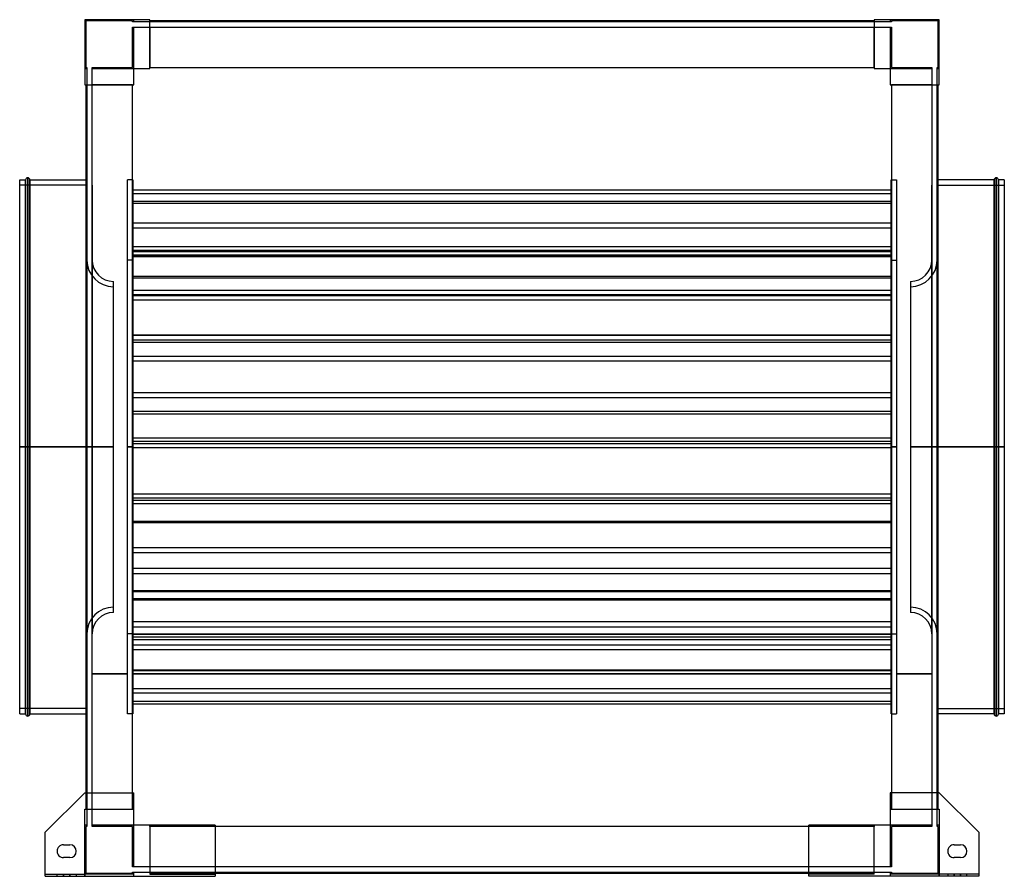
# Model space of a CAD drawing. Header units: millimetres. Extents: x -461 to 461, y -402 to 400.
import ezdxf

# ---------------------------------------------------------------- set-up
doc = ezdxf.new("R2010")
doc.units = ezdxf.units.MM
doc.layers.add('MAIN-1', color=7, linetype='Continuous')
doc.layers.add('MAIN-2', color=7, linetype='Continuous')

msp = doc.modelspace()

# ---------------------------------------------------------------- linework, layer by layer
at = {"layer": 'MAIN-1'}
for p, q in [((-339, 400), (-400, 400)), ((-400, 400), (-400, 339)), ((-339, 354.25), (-339, 400)), ((339, 399), (-339, 399)), ((339, 400), (339, 354.25)), ((400, 400), (339, 400)), ((400, 339), (400, 400)), ((-354.25, 339), (-354.25, 354.25)), ((-354.25, 354.25), (-339, 354.25)), ((-339, 355.25), (339, 355.25)), ((339, 354.25), (354.25, 354.25)), ((354.25, 354.25), (354.25, 339)), ((-400, 339), (-354.25, 339)), ((-399, 339), (-399, -323.75)), ((-355.25, -323.75), (-355.25, 339)), ((354.25, 339), (400, 339)), ((355.25, 339), (355.25, -323.75)), ((399, -323.75), (399, 339)), ((-461, 0), (-461, 250)), ((-461, 250), (-455.5, 250)), ((-455.5, 0), (-455.5, 250)), ((-453.5, 0), (-453.5, 252)), ((-451.5, 250), (-451.5, 0)), ((-451.5, 250), (-399, 250)), ((451.5, 250), (399, 250)), ((451.5, 0), (451.5, 250)), ((453.5, 252), (453.5, 0)), ((455.5, 250), (455.5, 0)), ((461, 250), (455.5, 250)), ((461, 250), (461, 0)), ((-451.5, 0), (-451.5, -250)), ((451.5, 0), (399, 0)), ((451.5, 0), (453.5, 0)), ((453.5, 0), (453.5, -252)), ((455.5, 0), (453.5, 0)), ((461, 0), (455.5, 0)), ((455.5, 0), (455.5, -250)), ((461, 0), (461, -250)), ((-455.5, 0), (-461, 0)), ((-461, -250), (-461, 0)), ((-453.5, 0), (-455.5, 0)), ((-455.5, -250), (-455.5, 0)), ((-451.5, 0), (-453.5, 0)), ((-453.5, -252), (-453.5, 0)), ((-399, 0), (-451.5, 0)), ((451.5, -250), (451.5, 0)), ((-461, -250), (-455.5, -250)), ((-451.5, -250), (-399, -250)), ((451.5, -250), (399, -250)), ((461, -250), (455.5, -250)), ((-400, -323.75), (-437, -360.75)), ((-400, -323.75), (-354.25, -323.75)), ((-354.25, -354.25), (-354.25, -323.75)), ((400, -323.75), (354.25, -323.75)), ((354.25, -323.75), (354.25, -354.25)), ((437, -360.75), (400, -323.75)), ((-278, -354.25), (-354.25, -354.25)), ((-278, -354.25), (-278, -402)), ((278, -355.25), (-278, -355.25)), ((354.25, -354.25), (278, -354.25)), ((278, -402), (278, -354.25)), ((-437, -402), (-437, -360.75)), ((437, -360.75), (437, -402)), ((-420, -372.5), (-414, -372.5)), ((414, -372.5), (420, -372.5)), ((-414, -384.5), (-420, -384.5)), ((420, -384.5), (414, -384.5)), ((-437, -402), (-278, -402)), ((-278, -399), (278, -399)), ((437, -402), (278, -402))]:
    msp.add_line(p, q, dxfattribs=at)
for centre, radius, start, end in [((-453.5, 250), 2, 89.99998, 180.00002), ((-453.5, 250), 2, 0, 89.99998), ((453.5, 250), 2, 89.99998, 180.00002), ((453.5, 250), 2, 0, 89.99998), ((-453.5, -250), 2, 180.00002, 270.00002), ((-453.5, -250), 2, 270.00002, 0), ((453.5, -250), 2, 180.00002, 270.00002), ((453.5, -250), 2, 270.00002, 0), ((-420, -378.5), 6, 89.99998, 180.00002), ((-414, -378.5), 6, 0, 89.99998), ((414, -378.5), 6, 89.99998, 180.00002), ((420, -378.5), 6, 0, 89.99998), ((-420, -378.5), 6, 180.00002, 270.00002), ((-414, -378.5), 6, 270.00002, 0), ((414, -378.5), 6, 180.00002, 270.00002), ((420, -378.5), 6, 270.00002, 0)]:
    msp.add_arc(centre, radius, start, end, dxfattribs=at)
at = {"layer": 'MAIN-2'}
for p, q in [((-400, 400), (-400, 400)), ((-400, 400), (-400, 400)), ((-355.25, 399), (-399, 399)), ((-399, 399), (-399, 355.25)), ((-399, 399), (-399, 399)), ((-355.25, 398), (-355.25, 399)), ((-355.25, 399), (-355.25, 399)), ((-354.25, 398), (-355.25, 398)), ((-355.25, 398), (-355.25, 398)), ((-354.25, 398), (-354.25, 400)), ((-354.25, 400), (-354.25, 400)), ((-354.25, 400), (-354.25, 400)), ((-354.25, 398), (-354.25, 398)), ((-339, 398), (-354.25, 398)), ((-354.25, 398), (-354.25, 398)), ((-339, 400), (-339, 400)), ((-339, 400), (-339, 400)), ((-339, 399), (-339, 399)), ((-339, 399), (-339, 399)), ((-339, 398), (-339, 398)), ((339, 398), (-339, 398)), ((-339, 398), (-339, 398)), ((339, 400), (339, 400)), ((339, 400), (339, 400)), ((339, 399), (339, 399)), ((339, 399), (339, 399)), ((339, 398), (339, 398)), ((354.25, 398), (339, 398)), ((339, 398), (339, 398)), ((354.25, 400), (354.25, 400)), ((354.25, 400), (354.25, 398)), ((354.25, 400), (354.25, 400)), ((354.25, 398), (354.25, 398)), ((355.25, 398), (354.25, 398)), ((354.25, 398), (354.25, 398)), ((355.25, 399), (355.25, 398)), ((355.25, 399), (355.25, 399)), ((399, 399), (355.25, 399)), ((355.25, 398), (355.25, 398)), ((399, 355.25), (399, 399)), ((399, 399), (399, 399)), ((400, 400), (400, 400)), ((400, 400), (400, 400)), ((-355.25, 355.25), (-355.25, 393)), ((-355.25, 393), (-354.25, 393)), ((-355.25, 393), (-355.25, 393)), ((-354.25, 393), (-339, 393)), ((-354.25, 393), (-354.25, 393)), ((-354.25, 393), (-354.25, 393)), ((-354.25, 354.25), (-354.25, 393)), ((-339, 393), (-339, 393)), ((-339, 393), (339, 393)), ((-339, 393), (-339, 393)), ((-339, 393), (-339, 355.25)), ((339, 393), (339, 393)), ((339, 393), (354.25, 393)), ((339, 393), (339, 393)), ((339, 355.25), (339, 393)), ((354.25, 393), (355.25, 393)), ((354.25, 393), (354.25, 393)), ((354.25, 393), (354.25, 393)), ((354.25, 393), (354.25, 354.25)), ((355.25, 393), (355.25, 355.25)), ((355.25, 393), (355.25, 393)), ((-400, 354.25), (-400, 354.25)), ((-400, 354.25), (-398, 354.25)), ((-400, 354.25), (-400, 354.25)), ((-399, 355.25), (-398, 355.25)), ((-399, 355.25), (-399, 355.25)), ((-398, 355.25), (-398, 354.25)), ((-398, 355.25), (-398, 355.25)), ((-398, 354.25), (-398, 339)), ((-398, 354.25), (-398, 354.25)), ((-398, 354.25), (-398, 354.25)), ((-393, 355.25), (-393, 355.25)), ((-393, 354.25), (-393, 355.25)), ((-393, 355.25), (-355.25, 355.25)), ((-393, 354.25), (-393, 354.25)), ((-393, 354.25), (-393, 354.25)), ((-393, 339), (-393, 354.25)), ((-393, 354.25), (-354.25, 354.25)), ((-355.25, 355.25), (-355.25, 355.25)), ((-354.25, 354.25), (-354.25, 354.25)), ((-354.25, 354.25), (-354.25, 354.25)), ((-354.25, 354.25), (-354.25, 354.25)), ((-354.25, 354.25), (-354.25, 354.25)), ((-354.25, 354.25), (-354.25, 354.25)), ((-354.25, 354.25), (-354.25, 354.25)), ((-339, 355.25), (-339, 355.25)), ((-339, 355.25), (-339, 355.25)), ((-339, 354.25), (-339, 355.25)), ((-339, 355.25), (-339, 355.25)), ((-339, 355.25), (-339, 355.25)), ((-339, 354.25), (-339, 354.25)), ((-339, 354.25), (-339, 354.25)), ((-339, 354.25), (-339, 354.25)), ((-339, 354.25), (-339, 354.25)), ((339, 355.25), (339, 355.25)), ((339, 355.25), (339, 354.25)), ((339, 355.25), (339, 355.25)), ((339, 355.25), (339, 355.25)), ((339, 355.25), (339, 355.25)), ((339, 354.25), (339, 354.25)), ((339, 354.25), (339, 354.25)), ((339, 354.25), (339, 354.25)), ((339, 354.25), (339, 354.25)), ((354.25, 354.25), (354.25, 354.25)), ((354.25, 354.25), (393, 354.25)), ((354.25, 354.25), (354.25, 354.25)), ((354.25, 354.25), (354.25, 354.25)), ((354.25, 354.25), (354.25, 354.25)), ((354.25, 354.25), (354.25, 354.25)), ((354.25, 354.25), (354.25, 354.25)), ((355.25, 355.25), (393, 355.25)), ((355.25, 355.25), (355.25, 355.25)), ((393, 355.25), (393, 354.25)), ((393, 355.25), (393, 355.25)), ((393, 354.25), (393, 339)), ((393, 354.25), (393, 354.25)), ((393, 354.25), (393, 354.25)), ((398, 355.25), (398, 355.25)), ((398, 354.25), (398, 355.25)), ((398, 355.25), (399, 355.25)), ((398, 354.25), (398, 354.25)), ((398, 354.25), (398, 354.25)), ((398, 339), (398, 354.25)), ((398, 354.25), (400, 354.25)), ((399, 355.25), (399, 355.25)), ((400, 354.25), (400, 354.25)), ((400, 354.25), (400, 354.25)), ((-400, 339), (-400, 339)), ((-400, 339), (-400, 339)), ((-399, 339), (-399, 339)), ((-399, 339), (-399, 339)), ((-398, 339), (-398, -339)), ((-398, 339), (-398, 339)), ((-398, 339), (-398, 339)), ((-393, 339), (-393, 339)), ((-393, -339), (-393, 339)), ((-393, 339), (-393, 339)), ((-355.25, 339), (-393, 339)), ((-355.25, 339), (-355.25, 339)), ((-355.25, 339), (-355.25, 339)), ((-355.25, 339), (-354.25, 339)), ((-355.25, 339), (-355.25, 339)), ((-355.25, 339), (-355.25, 339)), ((-354.25, 339), (-354.25, 339)), ((-354.25, 339), (-354.25, 339)), ((-354.25, 339), (-354.25, 339)), ((-354.25, 339), (-354.25, 339)), ((354.25, 339), (354.25, 339)), ((354.25, 339), (355.25, 339)), ((354.25, 339), (354.25, 339)), ((354.25, 339), (354.25, 339)), ((354.25, 339), (354.25, 339)), ((355.25, 339), (355.25, 339)), ((393, 339), (355.25, 339)), ((355.25, 339), (355.25, 339)), ((355.25, 339), (355.25, 339)), ((355.25, 339), (355.25, 339)), ((393, 339), (393, -339)), ((393, 339), (393, 339)), ((393, 339), (393, 339)), ((398, 339), (398, 339)), ((398, -339), (398, 339)), ((398, 339), (398, 339)), ((399, 339), (399, 339)), ((399, 339), (399, 339)), ((400, 339), (400, 339)), ((400, 339), (400, 339)), ((-455.5, 250), (-455.5, 0)), ((-453.5, 252), (-453.5, 0)), ((-451.5, 0), (-451.5, 250)), ((-399, 250), (-398, 250)), ((-360, 0), (-360, 250)), ((-355, 250), (-360, 250)), ((-355, 250), (-355, 0)), ((355, 0), (355, 250)), ((355, 250), (360, 250)), ((360, 250), (360, 0)), ((399, 250), (398, 250)), ((451.5, 250), (451.5, 0)), ((453.5, 0), (453.5, 252)), ((455.5, 0), (455.5, 250)), ((-398, 245), (-461, 245)), ((-398, 245), (-398, 0)), ((-393, 245), (-393, 0)), ((-355, 240.78), (355, 240.78)), ((393, 0), (393, 245)), ((398, 0), (398, 245)), ((398, 245), (461, 245)), ((-355, 237.25), (355, 237.25)), ((-355, 230.03), (355, 230.03)), ((-355, 228.24), (355, 228.24)), ((-355, 209.9), (355, 209.9)), ((-355, 205.23), (355, 205.23)), ((-355, 187.75), (355, 187.75)), ((-355, 184.22), (355, 184.22)), ((-355, 183.02), (355, 183.02)), ((-355, 179.77), (355, 179.77)), ((-355, 179.51), (355, 179.51)), ((-355, 178.36), (355, 178.36)), ((-398.09, 0), (-398.09, 175.01)), ((-398.09, 175.01), (-398.09, 0)), ((-398.09, 175.01), (-398, 175.01)), ((-393.09, 174.99), (-393.09, 0)), ((-393, 174.99), (-393.09, 174.99)), ((-355, 175), (-360, 175)), ((355, 175), (360, 175)), ((393, 174.99), (393.09, 174.99)), ((393.09, 0), (393.09, 174.99)), ((398.09, 175.01), (398, 175.01)), ((398.09, 0), (398.09, 175.01)), ((398.09, 175.01), (398.09, 0)), ((-355, 160.02), (355, 160.02)), ((-355, 158.22), (355, 158.22)), ((-373.09, 0), (-373.09, 155.01)), ((373.09, 155.01), (373.09, 0)), ((-355, 146.65), (355, 146.65)), ((-355, 142.72), (355, 142.72)), ((-355, 141.66), (355, 141.66)), ((-355, 137.73), (355, 137.73)), ((-355, 104.87), (355, 104.87)), ((-355, 104.61), (355, 104.61)), ((-355, 100.21), (355, 100.21)), ((-355, 97.94), (355, 97.94)), ((-355, 84.92), (355, 84.92)), ((-355, 80.46), (355, 80.46)), ((-355, 50.87), (355, 50.87)), ((-355, 46.41), (355, 46.41)), ((-355, 33.39), (355, 33.39)), ((-355, 31.12), (355, 31.12)), ((-461, 0), (-455.5, 0)), ((-461, 0), (-398, 0)), ((-455.5, 0), (-453.5, 0)), ((-455.5, 0), (-455.5, -250)), ((-453.5, 0), (-453.5, -252)), ((-453.5, 0), (-451.5, 0)), ((-451.5, 0), (-398, 0)), ((-373.09, 0), (-398.09, 0)), ((-398.09, 0), (-398.09, -175.01)), ((-398, 0), (-398, -245)), ((-393.09, 0), (-393, 0)), ((-393.09, 0), (-393.09, -174.99)), ((-373.09, 0), (-393.09, 0)), ((-360, 0), (-355, 0)), ((-355, 0), (-360, 0)), ((-355, 8.5), (355, 8.5)), ((-355, 5.36), (355, 5.36)), ((-355, 3.33), (355, 3.33)), ((-355, 0), (-355, -250)), ((360, 0), (355, 0)), ((355, 0), (360, 0)), ((360, 0), (360, -250)), ((373.09, 0), (398.09, 0)), ((373.09, 0), (393.09, 0)), ((393.09, 0), (393, 0)), ((393.09, -174.99), (393.09, 0)), ((461, 0), (398, 0)), ((399, 0), (398, 0)), ((398.09, 0), (398.09, -175.01)), ((451.5, 0), (451.5, -250)), ((-398, 0), (-461, 0)), ((-451.5, -250), (-451.5, 0)), ((-398, 0), (-399, 0)), ((-398.09, 0), (-373.09, 0)), ((-398.09, -175.01), (-398.09, 0)), ((-393, 0), (-393.09, 0)), ((-393.09, 0), (-373.09, 0)), ((-373.09, -155.01), (-373.09, 0)), ((-360, -250), (-360, 0)), ((-355, 0), (-360, 0)), ((-360, 0), (-355, 0)), ((-355, -0.56), (355, -0.56)), ((355, -250), (355, 0)), ((355, 0), (360, 0)), ((360, 0), (355, 0)), ((398.09, 0), (373.09, 0)), ((373.09, 0), (373.09, -155.01)), ((393.09, 0), (373.09, 0)), ((393, 0), (393.09, 0)), ((398, 0), (461, 0)), ((398, 0), (451.5, 0)), ((398, -245), (398, 0)), ((398.09, -175.01), (398.09, 0)), ((451.5, 0), (453.5, 0)), ((453.5, -252), (453.5, 0)), ((453.5, 0), (455.5, 0)), ((455.5, 0), (461, 0)), ((455.5, -250), (455.5, 0)), ((-355, -43.87), (355, -43.87)), ((-355, -47.75), (355, -47.75)), ((-355, -49.78), (355, -49.78)), ((-355, -52.93), (355, -52.93)), ((-355, -69.38), (355, -69.38)), ((-355, -70.67), (355, -70.67)), ((-355, -94.13), (355, -94.13)), ((-355, -98.96), (355, -98.96)), ((-355, -113.54), (355, -113.54)), ((-355, -118.37), (355, -118.37)), ((-355, -134.49), (355, -134.49)), ((-355, -135.27), (355, -135.27)), ((-355, -141.83), (355, -141.83)), ((-355, -143.12), (355, -143.12)), ((-355, -163.58), (355, -163.58)), ((-398, -175.01), (-398.09, -175.01)), ((-393, -174.99), (-393.09, -174.99)), ((-355, -175), (-360, -175)), ((-355, -168.52), (355, -168.52)), ((-355, -175.04), (355, -175.04)), ((355, -175), (360, -175)), ((393, -174.99), (393.09, -174.99)), ((398, -175.01), (398.09, -175.01)), ((-355, -175.31), (355, -175.31)), ((-355, -177.77), (355, -177.77)), ((-355, -180.25), (355, -180.25)), ((-355, -185.34), (355, -185.34)), ((-355, -189.53), (355, -189.53)), ((-355, -208.56), (355, -208.56)), ((-355, -209.35), (355, -209.35)), ((-360, -212.5), (-393, -212.5)), ((-393, -212.5), (-360, -212.5)), ((-393, -212.5), (-360, -212.5)), ((-393, -212.5), (-360, -212.5)), ((355, -212.5), (-355, -212.5)), ((-355, -212.5), (355, -212.5)), ((-355, -212.5), (355, -212.5)), ((-355, -212.5), (355, -212.5)), ((393, -212.5), (360, -212.5)), ((360, -212.5), (393, -212.5)), ((360, -212.5), (393, -212.5)), ((360, -212.5), (393, -212.5)), ((-355, -226.18), (355, -226.18)), ((-355, -230.38), (355, -230.38)), ((-355, -237.94), (355, -237.94)), ((-398, -245), (-461, -245)), ((-355, -240.67), (355, -240.67)), ((398, -245), (461, -245)), ((-399, -250), (-398, -250)), ((-355, -250), (-360, -250)), ((355, -250), (360, -250)), ((399, -250), (398, -250)), ((-400, -323.75), (-400, -323.75)), ((-400, -323.75), (-400, -323.75)), ((-399, -323.75), (-399, -339)), ((-355.25, -339), (-355.25, -323.75)), ((-354.25, -323.75), (-354.25, -323.75)), ((-354.25, -323.75), (-354.25, -323.75)), ((354.25, -323.75), (354.25, -323.75)), ((354.25, -323.75), (354.25, -323.75)), ((355.25, -323.75), (355.25, -339)), ((399, -339), (399, -323.75)), ((400, -323.75), (400, -323.75)), ((400, -323.75), (400, -323.75)), ((-400, -339), (-354.25, -339)), ((-400, -400), (-400, -339)), ((-400, -339), (-400, -339)), ((-400, -339), (-400, -339)), ((-399, -339), (-399, -339)), ((-399, -339), (-399, -339)), ((-398, -339), (-398, -339)), ((-398, -339), (-398, -339)), ((-398, -339), (-398, -354.25)), ((-393, -339), (-393, -339)), ((-393, -354.25), (-393, -339)), ((-393, -339), (-393, -339)), ((-393, -339), (-355.25, -339)), ((-355.25, -339), (-355.25, -339)), ((-355.25, -339), (-355.25, -339)), ((-354.25, -339), (-355.25, -339)), ((-355.25, -339), (-355.25, -339)), ((-355.25, -339), (-355.25, -339)), ((-354.25, -339), (-354.25, -339)), ((-354.25, -339), (-354.25, -339)), ((-354.25, -339), (-354.25, -339)), ((-354.25, -339), (-354.25, -339)), ((354.25, -339), (400, -339)), ((354.25, -339), (354.25, -339)), ((354.25, -339), (354.25, -339)), ((354.25, -339), (354.25, -339)), ((354.25, -339), (354.25, -339)), ((355.25, -339), (354.25, -339)), ((355.25, -339), (355.25, -339)), ((355.25, -339), (355.25, -339)), ((355.25, -339), (393, -339)), ((355.25, -339), (355.25, -339)), ((355.25, -339), (355.25, -339)), ((393, -339), (393, -339)), ((393, -339), (393, -339)), ((393, -339), (393, -354.25)), ((398, -339), (398, -339)), ((398, -354.25), (398, -339)), ((398, -339), (398, -339)), ((399, -339), (399, -339)), ((399, -339), (399, -339)), ((400, -339), (400, -400)), ((400, -339), (400, -339)), ((400, -339), (400, -339)), ((-400, -354.25), (-400, -354.25)), ((-400, -354.25), (-400, -354.25)), ((-398, -354.25), (-400, -354.25)), ((-398, -355.25), (-399, -355.25)), ((-399, -355.25), (-399, -399)), ((-399, -355.25), (-399, -355.25)), ((-398, -354.25), (-398, -355.25)), ((-398, -354.25), (-398, -354.25)), ((-398, -354.25), (-398, -354.25)), ((-398, -355.25), (-398, -355.25)), ((-393, -354.25), (-393, -354.25)), ((-393, -355.25), (-393, -354.25)), ((-393, -354.25), (-393, -354.25)), ((-354.25, -354.25), (-393, -354.25)), ((-393, -355.25), (-393, -355.25)), ((-355.25, -355.25), (-393, -355.25)), ((-355.25, -355.25), (-355.25, -355.25)), ((-355.25, -393), (-355.25, -355.25)), ((-354.25, -354.25), (-354.25, -354.25)), ((-354.25, -354.25), (-354.25, -354.25)), ((-354.25, -354.25), (-354.25, -354.25)), ((-354.25, -354.25), (-354.25, -354.25)), ((-354.25, -393), (-354.25, -354.25)), ((-354.25, -354.25), (-354.25, -354.25)), ((-354.25, -354.25), (-354.25, -354.25)), ((-339, -354.25), (-339, -354.25)), ((-339, -354.25), (-339, -354.25)), ((-339, -354.25), (-339, -400)), ((-339, -354.25), (-339, -354.25)), ((-339, -354.25), (-339, -354.25)), ((-339, -355.25), (-339, -354.25)), ((-339, -355.25), (-339, -355.25)), ((-339, -355.25), (-339, -355.25)), ((-339, -355.25), (-339, -393)), ((-339, -355.25), (-339, -355.25)), ((-339, -355.25), (-339, -355.25)), ((-278, -355.25), (-339, -355.25)), ((-278, -354.25), (-278, -354.25)), ((-278, -354.25), (-278, -354.25)), ((278, -354.25), (278, -354.25)), ((278, -354.25), (278, -354.25)), ((339, -355.25), (278, -355.25)), ((339, -400), (339, -354.25)), ((339, -354.25), (339, -354.25)), ((339, -354.25), (339, -354.25)), ((339, -354.25), (339, -355.25)), ((339, -354.25), (339, -354.25)), ((339, -354.25), (339, -354.25)), ((339, -355.25), (339, -355.25)), ((339, -355.25), (339, -355.25)), ((339, -393), (339, -355.25)), ((339, -355.25), (339, -355.25)), ((339, -355.25), (339, -355.25)), ((354.25, -354.25), (354.25, -354.25)), ((354.25, -354.25), (354.25, -354.25)), ((393, -354.25), (354.25, -354.25)), ((354.25, -354.25), (354.25, -354.25)), ((354.25, -354.25), (354.25, -393)), ((354.25, -354.25), (354.25, -354.25)), ((354.25, -354.25), (354.25, -354.25)), ((354.25, -354.25), (354.25, -354.25)), ((393, -355.25), (355.25, -355.25)), ((355.25, -355.25), (355.25, -355.25)), ((355.25, -355.25), (355.25, -393)), ((393, -354.25), (393, -354.25)), ((393, -354.25), (393, -355.25)), ((393, -354.25), (393, -354.25)), ((393, -355.25), (393, -355.25)), ((398, -354.25), (398, -354.25)), ((398, -355.25), (398, -354.25)), ((398, -354.25), (398, -354.25)), ((400, -354.25), (398, -354.25)), ((398, -355.25), (398, -355.25)), ((399, -355.25), (398, -355.25)), ((399, -355.25), (399, -355.25)), ((399, -399), (399, -355.25)), ((400, -354.25), (400, -354.25)), ((400, -354.25), (400, -354.25)), ((-437, -360.75), (-437, -360.75)), ((-437, -360.75), (-437, -360.75)), ((437, -360.75), (437, -360.75)), ((437, -360.75), (437, -360.75)), ((-420, -372.5), (-420, -372.5)), ((-420, -372.5), (-420, -372.5)), ((-414, -372.5), (-414, -372.5)), ((-414, -372.5), (-414, -372.5)), ((414, -372.5), (414, -372.5)), ((414, -372.5), (414, -372.5)), ((420, -372.5), (420, -372.5)), ((420, -372.5), (420, -372.5)), ((-426, -378.5), (-426, -378.5)), ((-426, -378.5), (-426, -378.5)), ((-420, -384.5), (-420, -384.5)), ((-420, -384.5), (-420, -384.5)), ((-414, -384.5), (-414, -384.5)), ((-414, -384.5), (-414, -384.5)), ((-408, -378.5), (-408, -378.5)), ((-408, -378.5), (-408, -378.5)), ((408, -378.5), (408, -378.5)), ((408, -378.5), (408, -378.5)), ((414, -384.5), (414, -384.5)), ((414, -384.5), (414, -384.5)), ((420, -384.5), (420, -384.5)), ((420, -384.5), (420, -384.5)), ((426, -378.5), (426, -378.5)), ((426, -378.5), (426, -378.5)), ((-354.25, -393), (-355.25, -393)), ((-355.25, -393), (-355.25, -393)), ((-354.25, -393), (-354.25, -393)), ((-354.25, -393), (-354.25, -393)), ((-339, -393), (-354.25, -393)), ((-339, -393), (-339, -393)), ((-339, -393), (-339, -393)), ((339, -393), (-339, -393)), ((354.25, -393), (339, -393)), ((339, -393), (339, -393)), ((339, -393), (339, -393)), ((355.25, -393), (354.25, -393)), ((354.25, -393), (354.25, -393)), ((354.25, -393), (354.25, -393)), ((355.25, -393), (355.25, -393)), ((-437, -400), (-437, -400)), ((-437, -400), (-437, -400)), ((-437, -400), (-400, -400)), ((-437, -402), (-437, -402)), ((-437, -402), (-437, -402)), ((-426, -402), (-426, -400)), ((-426, -402), (-426, -400)), ((-420, -402), (-420, -400)), ((-420, -402), (-420, -400)), ((-420, -400), (-420, -402)), ((-420, -400), (-420, -402)), ((-414, -400), (-414, -402)), ((-414, -400), (-414, -402)), ((-414, -402), (-414, -400)), ((-414, -402), (-414, -400)), ((-408, -400), (-408, -402)), ((-408, -400), (-408, -402)), ((-400, -400), (-400, -400)), ((-400, -400), (-400, -402)), ((-400, -400), (-400, -400)), ((-354.25, -400), (-400, -400)), ((-400, -402), (-400, -400)), ((-399, -399), (-355.25, -399)), ((-399, -399), (-399, -399)), ((-355.25, -399), (-355.25, -398)), ((-355.25, -398), (-354.25, -398)), ((-355.25, -398), (-355.25, -398)), ((-355.25, -399), (-355.25, -399)), ((-354.25, -398), (-354.25, -398)), ((-354.25, -398), (-339, -398)), ((-354.25, -402), (-354.25, -398)), ((-354.25, -398), (-354.25, -398)), ((-354.25, -400), (-354.25, -400)), ((-354.25, -400), (-354.25, -400)), ((-354.25, -402), (-354.25, -402)), ((-354.25, -402), (-354.25, -402)), ((-339, -398), (-339, -398)), ((-339, -398), (339, -398)), ((-339, -398), (-339, -398)), ((-339, -399), (-339, -399)), ((-339, -399), (-339, -399)), ((-339, -399), (-278, -399)), ((-339, -400), (-339, -400)), ((-339, -400), (-339, -400)), ((-339, -400), (-278, -400)), ((-278, -400), (-278, -400)), ((-278, -400), (-278, -400)), ((-278, -402), (-278, -402)), ((-278, -402), (-278, -402)), ((278, -399), (339, -399)), ((339, -400), (278, -400)), ((278, -400), (278, -400)), ((278, -400), (278, -400)), ((278, -402), (278, -402)), ((278, -402), (278, -402)), ((339, -398), (354.25, -398)), ((339, -398), (339, -398)), ((339, -398), (339, -398)), ((339, -399), (339, -399)), ((339, -399), (339, -399)), ((339, -400), (339, -400)), ((339, -400), (339, -400)), ((354.25, -398), (354.25, -402)), ((354.25, -398), (354.25, -398)), ((354.25, -398), (355.25, -398)), ((354.25, -398), (354.25, -398)), ((354.25, -400), (354.25, -400)), ((400, -400), (354.25, -400)), ((354.25, -400), (354.25, -400)), ((354.25, -402), (354.25, -402)), ((354.25, -402), (354.25, -402)), ((355.25, -398), (355.25, -399)), ((355.25, -398), (355.25, -398)), ((355.25, -399), (399, -399)), ((355.25, -399), (355.25, -399)), ((399, -399), (399, -399)), ((400, -400), (400, -400)), ((437, -400), (400, -400)), ((400, -400), (400, -402)), ((400, -400), (400, -400)), ((400, -402), (400, -400)), ((408, -400), (408, -402)), ((408, -400), (408, -402)), ((414, -400), (414, -402)), ((414, -400), (414, -402)), ((414, -402), (414, -400)), ((414, -402), (414, -400)), ((420, -402), (420, -400)), ((420, -402), (420, -400)), ((420, -400), (420, -402)), ((420, -400), (420, -402)), ((426, -402), (426, -400)), ((426, -402), (426, -400)), ((437, -400), (437, -400)), ((437, -400), (437, -400)), ((437, -402), (437, -402)), ((437, -402), (437, -402))]:
    msp.add_line(p, q, dxfattribs=at)
for centre, radius, start, end in [((-373.09, 175.01), 25, 180.00004, 270.00002), ((-373.09, 175.01), 20, 180.05728, 270.00002), ((373.09, 175.01), 25, 270.00002, 0), ((373.09, 175.01), 20, 269.99996, 359.9427), ((-373.09, -175.01), 25, 89.99998, 179.99996), ((-373.09, -175.01), 20, 89.99998, 179.94272), ((373.09, -175.01), 25, 0, 89.99998), ((373.09, -175.01), 20, 0.0573, 90.00004)]:
    msp.add_arc(centre, radius, start, end, dxfattribs=at)

doc.saveas('drawing.dxf')
